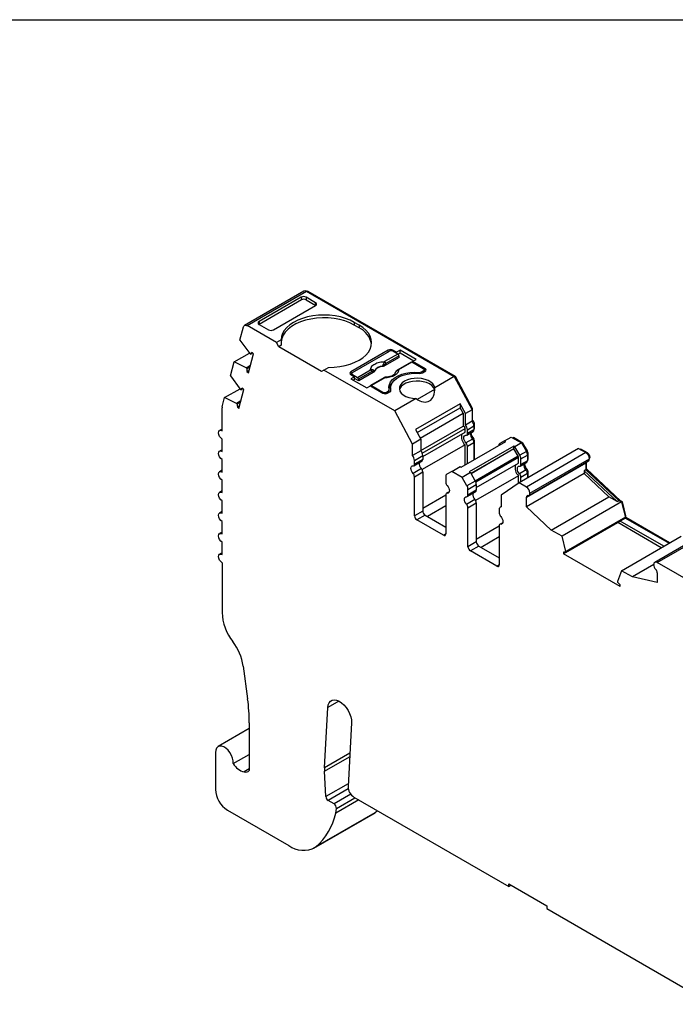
# Model space of a CAD drawing. Header units: millimetres. Extents: x 6 to 273, y 6 to 210.
# Tile 4 of 5: x 204 to 243, y 151 to 210. Entities that reach past the tile are written whole.
import ezdxf

# ---------------------------------------------------------------- set-up
doc = ezdxf.new("R2010")
doc.units = ezdxf.units.MM
doc.linetypes.add('SLD-Solid', pattern=[0])
doc.layers.add('TEXT', color=140, linetype='SLD-Solid', lineweight=25)

msp = doc.modelspace()

# ---------------------------------------------------------------- linework, layer by layer
for p, q in [((220.956, 193.431), (217.42, 191.39)), ((217.57, 191.375), (221.106, 193.416)), ((220.794, 193.065), (218.285, 191.616)), ((220.794, 193.065), (220.807, 192.908)), ((221.65, 192.735), (221.078, 193.065)), ((221.078, 193.065), (221.09, 192.909)), ((221.106, 193.416), (229.887, 188.347)), ((221.177, 193.375), (221.212, 193.396)), ((229.962, 188.344), (221.212, 193.396)), ((220.807, 192.908), (218.285, 191.452)), ((219.14, 191.123), (221.649, 192.571)), ((221.09, 192.909), (221.661, 192.579)), ((221.662, 192.579), (221.65, 192.735)), ((217.152, 190.516), (217.366, 191.312)), ((219.316, 190.367), (217.57, 191.375)), ((218.285, 191.616), (218.274, 191.459)), ((218.285, 191.452), (218.856, 191.122)), ((224.23, 191.408), (223.948, 191.571)), ((223.948, 191.571), (223.948, 191.408)), ((224.23, 191.245), (223.948, 191.408)), ((224.23, 191.408), (224.23, 191.245)), ((217.152, 190.516), (217.738, 189.721)), ((219.595, 190.528), (219.316, 190.367)), ((219.458, 190.122), (219.316, 190.367)), ((219.609, 190.21), (219.458, 190.122)), ((222.003, 188.653), (219.458, 190.122)), ((216.804, 189.218), (217.72, 189.746)), ((217.651, 188.573), (217.953, 189.7)), ((217.738, 189.721), (217.78, 189.684)), ((217.78, 189.684), (217.895, 189.751)), ((217.953, 189.7), (217.869, 189.774)), ((225.963, 189.918), (223.736, 188.632)), ((223.842, 188.592), (226.034, 189.857)), ((226.534, 189.69), (225.747, 189.236)), ((226.605, 189.575), (225.818, 189.121)), ((225.963, 189.816), (225.963, 189.918)), ((226.465, 189.792), (226.246, 189.918)), ((226.246, 189.918), (226.246, 189.857)), ((226.534, 189.69), (226.246, 189.857)), ((226.677, 189.914), (226.465, 189.792)), ((226.465, 189.73), (226.465, 189.792)), ((226.551, 189.678), (226.677, 189.751)), ((226.612, 189.482), (226.605, 189.575)), ((227.625, 189.367), (226.677, 189.914)), ((226.677, 189.751), (226.677, 189.914)), ((226.677, 189.751), (227.483, 189.286)), ((216.585, 188.399), (216.804, 189.218)), ((217.51, 188.867), (216.804, 189.218)), ((217.51, 188.867), (217.77, 189.018)), ((217.551, 188.831), (217.751, 188.946)), ((225.64, 188.966), (225.64, 188.951)), ((225.743, 189.048), (225.746, 188.983)), ((226.612, 189.482), (225.746, 188.983)), ((227.321, 189.212), (226.534, 188.758)), ((227.371, 189.207), (226.584, 188.753)), ((228.049, 188.816), (227.371, 189.207)), ((227.412, 189.245), (227.625, 189.367)), ((228.155, 188.816), (227.412, 189.245)), ((227.412, 189.183), (227.412, 189.245)), ((216.585, 188.399), (217.171, 187.604)), ((217.551, 188.831), (217.51, 188.867)), ((217.69, 188.719), (217.567, 188.648)), ((217.567, 188.648), (217.651, 188.573)), ((222.145, 188.734), (222.003, 188.653)), ((222.145, 188.734), (222.423, 188.895)), ((226.352, 186.306), (222.145, 188.734)), ((223.736, 188.632), (223.736, 188.469)), ((223.736, 188.469), (223.798, 188.505)), ((223.736, 188.469), (223.955, 188.343)), ((223.798, 188.53), (223.798, 188.433)), ((223.842, 188.469), (224.13, 188.302)), ((223.842, 188.408), (223.842, 188.469)), ((224.13, 188.302), (224.918, 188.757)), ((224.988, 188.642), (224.201, 188.187)), ((225.073, 188.594), (224.208, 188.095)), ((225.073, 188.594), (225.067, 188.657)), ((225.128, 188.655), (225.127, 188.67)), ((226.425, 188.661), (226.425, 188.661)), ((227.773, 188.6), (227.773, 188.544)), ((227.943, 188.632), (228.049, 188.694)), ((227.943, 188.545), (227.943, 188.632)), ((228.013, 188.571), (228.155, 188.653)), ((228.049, 188.694), (228.049, 188.592)), ((228.093, 188.617), (228.093, 188.755)), ((228.093, 188.689), (228.155, 188.653)), ((228.155, 188.653), (228.155, 188.816)), ((229.887, 188.347), (228.726, 187.676)), ((229.887, 188.347), (230.949, 186.378)), ((223.955, 188.343), (223.743, 188.22)), ((223.743, 188.22), (224.69, 187.673)), ((223.955, 188.179), (223.884, 188.138)), ((223.955, 188.179), (223.955, 188.343)), ((224.208, 188.095), (223.955, 188.24)), ((224.201, 188.187), (224.208, 188.095)), ((224.69, 187.673), (224.902, 187.796)), ((224.902, 187.796), (225.645, 187.367)), ((225.704, 188.279), (224.917, 187.824)), ((225.754, 188.274), (224.967, 187.819)), ((224.967, 187.819), (225.645, 187.428)), ((229.906, 188.312), (229.962, 188.344)), ((230.984, 186.448), (229.962, 188.344)), ((216.237, 187.1), (217.153, 187.629)), ((217.084, 186.456), (217.385, 187.583)), ((217.171, 187.604), (217.212, 187.567)), ((217.212, 187.567), (217.328, 187.634)), ((217.385, 187.583), (217.301, 187.657)), ((225.645, 187.428), (225.645, 187.367)), ((225.857, 187.428), (225.963, 187.489)), ((225.857, 187.341), (225.857, 187.428)), ((225.928, 187.367), (226.069, 187.449)), ((225.963, 187.489), (225.963, 187.387)), ((226.021, 187.421), (226.021, 187.571)), ((226.107, 187.683), (226.107, 187.52)), ((226.107, 187.52), (226.108, 187.481)), ((226.125, 187.512), (226.125, 187.548)), ((228.714, 187.578), (227.692, 186.989)), ((216.092, 186.558), (216.237, 187.1)), ((216.942, 186.75), (216.237, 187.1)), ((217.203, 186.9), (216.942, 186.75)), ((216.984, 186.714), (216.942, 186.75)), ((217.184, 186.829), (216.984, 186.714)), ((217.123, 186.602), (216.999, 186.531)), ((227.619, 187.037), (226.352, 186.306)), ((230.246, 186.736), (227.594, 185.205)), ((230.56, 186.153), (230.246, 186.736)), ((230.246, 186.736), (230.246, 186.492)), ((216.085, 185.129), (216.085, 186.499)), ((216.999, 186.531), (217.084, 186.456)), ((227.413, 184.337), (226.352, 186.306)), ((227.694, 185.019), (230.246, 186.492)), ((227.867, 184.699), (230.419, 186.172)), ((230.419, 186.172), (230.246, 186.492)), ((230.419, 186.172), (230.419, 185.403)), ((230.949, 186.378), (230.56, 186.153)), ((230.56, 185.468), (230.56, 186.153)), ((230.928, 186.416), (230.984, 186.448)), ((230.949, 186.378), (230.949, 185.692)), ((230.984, 185.739), (230.984, 186.448)), ((230.949, 185.692), (230.56, 185.468)), ((230.949, 185.719), (230.984, 185.739)), ((231.05, 185.49), (231.094, 185.516)), ((231.094, 185.289), (231.094, 185.516)), ((216.085, 185.23), (215.935, 185.144)), ((227.594, 185.205), (227.908, 184.622)), ((227.908, 183.953), (230.419, 185.403)), ((227.988, 183.804), (230.529, 185.271)), ((228.019, 183.594), (230.529, 185.044)), ((230.529, 185.044), (230.529, 185.271)), ((230.629, 184.87), (231.018, 185.095)), ((230.67, 185.19), (231.059, 185.414)), ((230.67, 184.962), (230.67, 185.19)), ((231.059, 185.186), (230.67, 184.962)), ((231.059, 185.414), (231.059, 185.186)), ((231.059, 185.268), (231.094, 185.289)), ((231.059, 185.234), (231.074, 185.243)), ((216.085, 183.904), (216.085, 184.639)), ((227.908, 184.622), (227.413, 184.337)), ((227.413, 183.651), (227.413, 184.337)), ((227.908, 184.622), (227.908, 183.937)), ((230.529, 184.295), (227.977, 182.822)), ((230.305, 182.962), (232.956, 184.493)), ((230.529, 183.092), (230.529, 184.295)), ((230.974, 184.637), (230.585, 184.412)), ((230.67, 184.214), (231.059, 184.438)), ((231.052, 184.64), (230.998, 184.608)), ((231.047, 184.513), (231.094, 184.54)), ((231.059, 184.438), (231.059, 183.398)), ((231.094, 183.418), (231.094, 184.54)), ((232.885, 184.534), (232.594, 184.365)), ((232.885, 184.534), (233.274, 184.758)), ((232.956, 184.493), (232.885, 184.534)), ((233.274, 184.758), (233.888, 184.404)), ((233.374, 184.701), (233.41, 184.721)), ((233.964, 184.401), (233.41, 184.721)), ((233.888, 184.404), (233.499, 184.18)), ((233.888, 184.404), (234.179, 183.9)), ((233.908, 184.368), (233.964, 184.401)), ((234.235, 183.932), (233.964, 184.401)), ((216.085, 184.005), (215.935, 183.919)), ((227.908, 183.937), (227.413, 183.651)), ((230.67, 183.173), (230.67, 184.214)), ((233.428, 184.221), (230.776, 182.69)), ((233.428, 184.057), (230.882, 182.588)), ((233.44, 184.05), (230.888, 182.577)), ((233.428, 184.057), (233.428, 184.221)), ((233.499, 184.18), (233.428, 184.221)), ((233.44, 184.05), (233.428, 184.057)), ((233.69, 183.617), (233.44, 184.05)), ((233.79, 183.675), (233.499, 184.18)), ((237.275, 184.082), (233.739, 182.041)), ((234.179, 183.9), (233.79, 183.675)), ((233.852, 183.466), (234.241, 183.69)), ((237.713, 183.829), (234.177, 181.788)), ((234.179, 183.9), (234.235, 183.932)), ((234.232, 183.767), (234.276, 183.793)), ((234.241, 183.69), (234.241, 183.35)), ((234.276, 183.452), (234.276, 183.793)), ((237.275, 184.082), (237.713, 183.829)), ((237.377, 184.023), (237.412, 184.044)), ((237.819, 183.809), (237.412, 184.044)), ((237.775, 183.783), (237.819, 183.809)), ((216.085, 182.679), (216.085, 183.414)), ((227.482, 183.054), (227.977, 183.34)), ((227.524, 183.373), (228.019, 183.659)), ((228.019, 183.431), (227.524, 183.145)), ((227.524, 183.145), (227.524, 183.373)), ((228.019, 183.659), (228.019, 183.431)), ((233.69, 183.617), (231.138, 182.144)), ((233.711, 183.548), (231.17, 182.081)), ((231.201, 181.758), (233.711, 183.207)), ((233.711, 183.207), (233.711, 183.548)), ((233.811, 183.033), (234.2, 183.258)), ((233.852, 183.125), (233.852, 183.466)), ((234.241, 183.35), (233.852, 183.125)), ((234.177, 181.179), (237.713, 183.22)), ((234.241, 183.431), (234.276, 183.452)), ((234.241, 183.397), (234.256, 183.406)), ((234.327, 181.293), (237.863, 183.334)), ((234.39, 181.425), (237.925, 183.466)), ((237.713, 183.22), (237.713, 182.818)), ((237.748, 182.86), (237.748, 183.268)), ((237.915, 183.542), (237.96, 183.569)), ((216.085, 182.781), (215.935, 182.694)), ((227.934, 182.882), (227.439, 182.596)), ((227.524, 182.397), (228.019, 182.683)), ((228.019, 182.683), (228.019, 180.362)), ((229.739, 182.717), (229.447, 182.549)), ((229.739, 182.717), (230.234, 183.003)), ((230.352, 182.363), (229.739, 182.717)), ((230.234, 183.003), (230.305, 182.962)), ((230.847, 182.649), (230.352, 182.363)), ((230.776, 182.69), (230.847, 182.649)), ((230.847, 182.649), (231.138, 182.144)), ((234.156, 182.8), (233.767, 182.575)), ((233.852, 182.377), (234.241, 182.601)), ((237.607, 182.586), (234.177, 180.606)), ((234.234, 182.803), (234.18, 182.771)), ((234.229, 182.676), (234.276, 182.703)), ((234.241, 182.601), (234.241, 182.331)), ((234.276, 182.351), (234.276, 182.703)), ((237.713, 182.818), (237.607, 182.757)), ((237.607, 182.757), (237.607, 182.586)), ((237.607, 182.757), (239.568, 180.93)), ((239.086, 181.209), (237.607, 182.586)), ((237.713, 182.839), (237.748, 182.86)), ((237.713, 182.818), (239.674, 180.992)), ((239.77, 180.977), (237.748, 182.86)), ((216.085, 181.454), (216.085, 182.189)), ((227.524, 180.077), (227.524, 182.397)), ((229.385, 182.412), (229.385, 182.071)), ((230.643, 181.859), (230.352, 182.363)), ((231.138, 182.144), (230.643, 181.859)), ((230.706, 181.649), (231.201, 181.935)), ((233.711, 182.458), (231.159, 180.985)), ((231.201, 181.935), (231.201, 181.594)), ((233.739, 182.041), (232.677, 181.298)), ((233.711, 182.021), (233.711, 182.458)), ((234.177, 181.788), (233.739, 182.041)), ((233.852, 182.106), (233.852, 182.377)), ((216.085, 181.556), (215.935, 181.469)), ((229.588, 181.507), (229.427, 181.414)), ((229.47, 181.423), (229.58, 181.486)), ((230.664, 181.217), (231.159, 181.503)), ((230.706, 181.309), (230.706, 181.649)), ((231.201, 181.594), (230.706, 181.309)), ((216.085, 180.23), (216.085, 180.964)), ((228.019, 180.526), (229.385, 181.315)), ((229.385, 181.322), (229.385, 179.002)), ((231.116, 181.045), (230.621, 180.759)), ((230.706, 180.56), (231.201, 180.846)), ((231.201, 180.846), (231.201, 178.526)), ((232.677, 181.298), (232.677, 180.613)), ((234.177, 180.606), (234.177, 181.179)), ((235.656, 179.229), (239.086, 181.209)), ((239.834, 180.9), (236.298, 178.859)), ((239.568, 180.93), (239.086, 181.209)), ((239.568, 180.93), (239.674, 180.992)), ((239.674, 180.992), (239.834, 180.9)), ((239.734, 180.957), (239.77, 180.977)), ((239.89, 180.908), (239.77, 180.977)), ((239.834, 180.9), (240.064, 179.996)), ((239.839, 180.879), (239.89, 180.908)), ((240.099, 180.085), (239.89, 180.908)), ((216.085, 180.331), (215.935, 180.244)), ((228.019, 180.362), (227.524, 180.077)), ((229.385, 180.662), (228.301, 180.036)), ((230.706, 178.24), (230.706, 180.56)), ((232.567, 180.461), (232.567, 180.234)), ((232.677, 180.626), (232.629, 180.599)), ((235.656, 179.229), (234.177, 180.606)), ((216.085, 179.005), (216.085, 179.74)), ((228.16, 180.117), (227.665, 179.832)), ((229.244, 178.92), (227.665, 179.832)), ((228.16, 180.117), (229.385, 179.41)), ((232.77, 179.67), (232.609, 179.577)), ((232.652, 179.586), (232.762, 179.649)), ((239.604, 179.682), (236.387, 177.825)), ((240.064, 179.996), (236.528, 177.955)), ((236.528, 177.906), (239.745, 179.764)), ((242.199, 178.184), (239.604, 179.682)), ((239.604, 179.682), (239.604, 179.682)), ((240.064, 179.947), (239.745, 179.764)), ((242.34, 178.266), (239.745, 179.764)), ((240.049, 180.056), (240.099, 180.085)), ((240.064, 179.996), (240.064, 179.947)), ((240.064, 179.947), (240.099, 179.968)), ((240.064, 179.947), (242.659, 178.449)), ((240.099, 179.968), (240.099, 180.085)), ((242.694, 178.47), (240.099, 179.968)), ((216.085, 179.106), (215.935, 179.02)), ((229.385, 179.002), (229.244, 178.92)), ((231.201, 178.689), (232.567, 179.478)), ((232.567, 179.485), (232.567, 177.165)), ((236.298, 178.859), (235.656, 179.229)), ((245.341, 179.354), (241.806, 177.313)), ((241.956, 177.298), (245.491, 179.339)), ((216.085, 177.78), (216.085, 178.515)), ((231.201, 178.526), (230.706, 178.24)), ((232.567, 178.825), (231.483, 178.199)), ((236.528, 177.955), (236.298, 178.859)), ((239.833, 176.818), (243.369, 178.859)), ((216.085, 177.881), (215.935, 177.795)), ((231.342, 178.281), (230.847, 177.995)), ((232.426, 177.083), (230.847, 177.995)), ((231.342, 178.281), (232.567, 177.573)), ((236.387, 177.925), (236.387, 177.825)), ((239.745, 175.886), (236.387, 177.825)), ((236.528, 177.906), (236.528, 177.955)), ((216.085, 177.29), (216.085, 174.338)), ((246.533, 174.655), (241.956, 177.298)), ((232.567, 177.165), (232.426, 177.083)), ((239.833, 176.818), (239.603, 176.18)), ((240.476, 176.447), (239.833, 176.818)), ((241.744, 177.179), (240.476, 176.447)), ((241.956, 176.688), (241.956, 176.116)), ((239.603, 176.18), (239.603, 176.131)), ((241.956, 176.116), (240.476, 176.447)), ((239.745, 175.886), (239.745, 175.987)), ((217.343, 171.152), (217.606, 169.198)), ((223.031, 169.076), (222.368, 168.693)), ((222.175, 165.106), (222.368, 168.693)), ((217.705, 167.436), (215.853, 166.367)), ((217.705, 167.782), (217.705, 164.94)), ((223.78, 167.78), (223.576, 164)), ((215.697, 166.023), (215.697, 163.819)), ((216.756, 165.357), (217.705, 165.905)), ((223.683, 165.977), (222.175, 165.106)), ((222.175, 164.905), (223.671, 165.769)), ((217.705, 165.039), (217.399, 164.862)), ((222.255, 163.395), (222.175, 164.905)), ((223.585, 164.163), (222.255, 163.395)), ((223.59, 163.85), (222.396, 163.161)), ((223.739, 163.537), (222.742, 162.961)), ((224.212, 163.2), (222.853, 162.416)), ((222.882, 162.698), (223.982, 163.333)), ((223.929, 163.364), (233.137, 158.048)), ((222.742, 162.961), (222.396, 163.161)), ((222.853, 162.416), (222.882, 162.698)), ((216.405, 162.594), (220.048, 160.491)), ((221.548, 160.342), (225.083, 162.383)), ((225.164, 162.435), (221.628, 160.394)), ((221.657, 160.415), (225.193, 162.456)), ((225.083, 162.383), (225.164, 162.435)), ((225.193, 162.456), (225.317, 162.562)), ((233.137, 158.211), (235.399, 156.905)), ((233.137, 158.048), (233.137, 158.211)), ((233.137, 158.048), (233.278, 158.13)), ((235.399, 156.905), (235.399, 156.742)), ((235.399, 156.742), (245.245, 151.058))]:
    msp.add_line(p, q)
at = {"flags": 128}
for points in [[(223.948, 191.571), (223.697, 191.699), (223.419, 191.806), (223.12, 191.891), (222.804, 191.953), (222.476, 191.99), (222.143, 192.003), (221.81, 191.99), (221.483, 191.952), (221.167, 191.89), (220.867, 191.805), (220.59, 191.697), (220.339, 191.57), (220.12, 191.425), (219.934, 191.265), (219.787, 191.092), (219.68, 190.909), (219.616, 190.72), (219.595, 190.528)], [(217.366, 191.312), (217.377, 191.343), (217.394, 191.368), (217.416, 191.387), (217.441, 191.399), (217.47, 191.404), (217.502, 191.401), (217.536, 191.392), (217.57, 191.375)], [(223.948, 191.408), (223.685, 191.54), (223.393, 191.651), (223.078, 191.737), (222.746, 191.798), (222.402, 191.832), (222.053, 191.838), (221.707, 191.817), (221.368, 191.769), (221.044, 191.695), (220.74, 191.596), (220.463, 191.474), (220.217, 191.331), (220.008, 191.17), (219.838, 190.995), (219.711, 190.807), (219.63, 190.611), (219.596, 190.422)], [(222.423, 188.895), (222.756, 188.907), (223.084, 188.945), (223.4, 189.006), (223.699, 189.091), (223.977, 189.198), (224.228, 189.325), (224.449, 189.47), (224.634, 189.63), (224.782, 189.803), (224.89, 189.985), (224.955, 190.174), (224.977, 190.366), (224.956, 190.559), (224.891, 190.748), (224.784, 190.93), (224.636, 191.103), (224.451, 191.263), (224.23, 191.408)], [(226.019, 187.587), (226.004, 187.738), (226.033, 187.888), (226.105, 188.032), (226.218, 188.168), (226.369, 188.291), (226.554, 188.398), (226.767, 188.485), (227.002, 188.55), (227.253, 188.592), (227.513, 188.608), (227.773, 188.6)], [(226.125, 187.548), (226.107, 187.696), (226.133, 187.843), (226.202, 187.986), (226.312, 188.12), (226.459, 188.241), (226.641, 188.346), (226.851, 188.431), (227.082, 188.495), (227.33, 188.534), (227.585, 188.549), (227.841, 188.539)], [(226.425, 188.661), (226.425, 188.661), (226.426, 188.661), (226.428, 188.661), (226.431, 188.66)], [(224.898, 187.793), (224.899, 187.799), (224.904, 187.81), (224.91, 187.819), (224.919, 187.826), (224.93, 187.829), (224.941, 187.829), (224.954, 187.826), (224.967, 187.819)], [(228.726, 187.676), (228.691, 187.801), (228.612, 187.919), (228.492, 188.025), (228.337, 188.114), (228.153, 188.183), (227.948, 188.228), (227.731, 188.248), (227.512, 188.241), (227.301, 188.208), (227.105, 188.151), (226.935, 188.071), (226.797, 187.973), (226.698, 187.86), (226.641, 187.738), (226.629, 187.612), (226.663, 187.486), (226.741, 187.368), (226.86, 187.262), (227.015, 187.172), (227.198, 187.103), (227.403, 187.057), (227.619, 187.037)], [(228.714, 187.578), (228.655, 187.7), (228.555, 187.812), (228.416, 187.91), (228.246, 187.989), (228.05, 188.046), (227.839, 188.078), (227.62, 188.084), (227.404, 188.064), (227.2, 188.019), (227.017, 187.95), (226.862, 187.861), (226.743, 187.755), (226.664, 187.637), (226.637, 187.561)], [(216.085, 184.639), (216.004, 184.704), (215.935, 184.797), (215.889, 184.903), (215.873, 185.006), (215.889, 185.091), (215.935, 185.144), (216.004, 185.157), (216.085, 185.129)], [(230.585, 184.412), (230.533, 184.48), (230.493, 184.556), (230.467, 184.635), (230.458, 184.71), (230.467, 184.775), (230.493, 184.824), (230.533, 184.854), (230.585, 184.861)], [(216.085, 183.414), (216.004, 183.48), (215.935, 183.572), (215.889, 183.678), (215.873, 183.781), (215.889, 183.866), (215.935, 183.919), (216.004, 183.932), (216.085, 183.904)], [(237.715, 183.249), (237.714, 183.242), (237.713, 183.22)], [(216.085, 182.189), (216.004, 182.255), (215.935, 182.348), (215.889, 182.454), (215.873, 182.557), (215.889, 182.641), (215.935, 182.694), (216.004, 182.707), (216.085, 182.679)], [(227.439, 182.596), (227.387, 182.663), (227.346, 182.74), (227.32, 182.819), (227.311, 182.894), (227.32, 182.959), (227.346, 183.008), (227.387, 183.037), (227.439, 183.045)], [(233.767, 182.575), (233.715, 182.643), (233.675, 182.719), (233.649, 182.798), (233.64, 182.873), (233.649, 182.938), (233.675, 182.988), (233.715, 183.017), (233.767, 183.024)], [(216.085, 180.964), (216.004, 181.03), (215.935, 181.123), (215.889, 181.229), (215.873, 181.332), (215.889, 181.416), (215.935, 181.469), (216.004, 181.483), (216.085, 181.454)], [(229.47, 181.872), (229.522, 181.805), (229.563, 181.728), (229.589, 181.649), (229.597, 181.574), (229.589, 181.509), (229.563, 181.46), (229.522, 181.43), (229.47, 181.423)], [(230.621, 180.759), (230.569, 180.826), (230.528, 180.903), (230.502, 180.982), (230.493, 181.057), (230.502, 181.122), (230.528, 181.171), (230.569, 181.201), (230.621, 181.208)], [(216.085, 179.74), (216.004, 179.805), (215.935, 179.898), (215.889, 180.004), (215.873, 180.107), (215.889, 180.191), (215.935, 180.244), (216.004, 180.258), (216.085, 180.23)], [(232.652, 180.035), (232.704, 179.968), (232.745, 179.891), (232.771, 179.812), (232.779, 179.737), (232.771, 179.672), (232.745, 179.623), (232.704, 179.593), (232.652, 179.586)], [(216.085, 178.515), (216.004, 178.58), (215.935, 178.673), (215.889, 178.779), (215.873, 178.882), (215.889, 178.967), (215.935, 179.02), (216.004, 179.033), (216.085, 179.005)], [(216.085, 177.29), (216.004, 177.356), (215.935, 177.448), (215.889, 177.554), (215.873, 177.657), (215.889, 177.742), (215.935, 177.795), (216.004, 177.808), (216.085, 177.78)], [(222.368, 168.693), (222.392, 168.848), (222.446, 168.975), (222.528, 169.071), (222.633, 169.13), (222.758, 169.149), (222.896, 169.129), (223.042, 169.07), (223.19, 168.975), (223.332, 168.847), (223.464, 168.693), (223.578, 168.518), (223.67, 168.332), (223.736, 168.141), (223.773, 167.954), (223.78, 167.78)], [(216.756, 165.357), (216.751, 165.512), (216.715, 165.679), (216.648, 165.848), (216.555, 166.009), (216.443, 166.153), (216.317, 166.269), (216.186, 166.352), (216.057, 166.395), (215.939, 166.397), (215.838, 166.357), (215.762, 166.278), (215.714, 166.164), (215.697, 166.023)]]:
    msp.add_lwpolyline(points, dxfattribs=at)
for centre, radius, start, end in [((221.018, 193.292), 0.152, 54.67242, 114.01712), ((221.153, 193.313), 0.102, 54.34679, 109.60725), ((223.682, 190.053), 1.312, 10.21883, 65.29675), ((217.946, 189.609), 0.183, 115.12619, 155.59989), ((226.104, 189.645), 0.307, 62.60963, 117.39041), ((226.14, 189.652), 0.231, 62.60968, 117.39033), ((226.45, 189.56), 0.155, 5.689, 57.19914), ((225.628, 188.393), 0.573, 88.8448, 151.14982), ((225.629, 188.38), 0.571, 88.81363, 151.18095), ((225.421, 188.665), 0.5, 49.88215, 58.74261), ((225.663, 189.105), 0.155, 5.689, 57.19914), ((227.342, 189.169), 0.0484, 53.10249, 115.58712), ((218.092, 188.785), 0.543, 175.18863, 194.67863), ((223.766, 188.551), 0.0873, 110.78348, 249.21641), ((223.865, 188.53), 0.0655, 110.78342, 249.21659), ((224.833, 188.626), 0.155, 5.689, 57.19914), ((224.958, 188.704), 0.118, 336.66803, 18.17485), ((226.555, 188.713), 0.0497, 54.01601, 114.69586), ((227.804, 188.898), 0.3, 264.14932, 297.63517), ((227.874, 188.838), 0.301, 263.66933, 297.59762), ((228.026, 188.755), 0.0655, 290.78342, 69.21658), ((228.124, 188.734), 0.0873, 290.78342, 69.21658), ((224.046, 188.172), 0.155, 5.68901, 57.19913), ((225.725, 188.234), 0.0498, 54.01819, 114.67136), ((226.662, 187.512), 0.662, 133.55481, 169.50601), ((217.379, 187.491), 0.183, 115.12616, 155.59988), ((225.751, 187.633), 0.231, 242.6097, 297.39032), ((225.786, 187.64), 0.307, 242.60968, 297.39033), ((225.928, 187.575), 0.0925, 292.32046, 7.67415), ((226.035, 187.534), 0.0919, 292.11452, 9.09415), ((217.525, 186.668), 0.543, 175.18824, 194.67833), ((216.314, 186.501), 0.23, 165.57344, 180.51046), ((230.209, 185.168), 0.462, 2.68161, 40.48104), ((230.598, 185.392), 0.462, 2.68162, 40.48104), ((230.782, 185.5), 0.313, 2.93168, 49.65601), ((230.953, 184.763), 0.631, 163.89123, 227.81639), ((230.401, 185.276), 0.128, 357.891, 82.03105), ((230.586, 184.947), 0.0853, 269.39188, 10.36547), ((231.244, 184.925), 0.395, 168.79207, 226.95594), ((231.511, 185.072), 0.631, 184.99497, 223.2821), ((230.96, 185.176), 0.0995, 305.30534, 6.00678), ((231.045, 185.283), 0.0497, 305.30555, 6.00662), ((230.359, 184.198), 0.311, 2.82619, 43.43123), ((230.748, 184.423), 0.311, 2.82619, 43.43123), ((230.939, 184.532), 0.156, 2.82623, 43.43123), ((232.677, 184.248), 0.144, 125.02932, 179.621), ((227.557, 183.637), 0.462, 2.68162, 40.48104), ((233.42, 183.451), 0.433, 1.9565, 31.14371), ((233.809, 183.676), 0.433, 1.9565, 31.14371), ((233.988, 183.783), 0.289, 1.9565, 31.14371), ((237.463, 183.44), 0.462, 3.31188, 57.34176), ((237.652, 183.549), 0.309, 3.66322, 57.31739), ((227.062, 183.351), 0.462, 2.68163, 40.48101), ((227.44, 183.13), 0.0853, 269.39189, 10.36549), ((228.203, 183.17), 0.395, 168.79207, 226.95594), ((227.92, 183.421), 0.0995, 305.30534, 6.00678), ((234.135, 182.926), 0.631, 163.89123, 227.81639), ((233.567, 183.543), 0.144, 1.9565, 31.14373), ((233.768, 183.11), 0.0853, 269.39188, 10.36545), ((234.426, 183.088), 0.395, 168.79207, 226.95594), ((234.693, 183.235), 0.631, 184.99497, 223.2821), ((234.142, 183.339), 0.0995, 305.30554, 6.0066), ((234.227, 183.446), 0.0497, 305.30554, 6.0066), ((237.779, 183.454), 0.147, 304.97559, 4.81182), ((237.857, 183.564), 0.103, 310.38115, 2.70142), ((227.213, 182.382), 0.311, 2.8262, 43.4312), ((227.708, 182.667), 0.311, 2.82619, 43.43123), ((229.535, 182.426), 0.151, 125.69805, 185.62038), ((233.541, 182.361), 0.311, 2.82615, 43.43124), ((233.93, 182.586), 0.311, 2.82615, 43.43124), ((234.121, 182.696), 0.156, 2.82615, 43.43124), ((229.696, 182.086), 0.311, 182.82617, 223.43123), ((230.768, 181.92), 0.433, 1.9565, 31.14371), ((229.469, 181.338), 0.0853, 89.39189, 190.36549), ((230.273, 181.635), 0.433, 1.9565, 31.14371), ((231.385, 181.333), 0.395, 168.79207, 226.95594), ((231.102, 181.584), 0.0995, 305.30554, 6.0066), ((233.928, 181.399), 0.462, 3.31183, 57.34185), ((234.264, 181.406), 0.127, 268.99867, 8.94256), ((230.622, 181.293), 0.0853, 269.39188, 10.36545), ((230.395, 180.545), 0.311, 2.82615, 43.43124), ((230.89, 180.831), 0.311, 2.82615, 43.43124), ((234.261, 181.194), 0.0853, 89.39233, 190.36533), ((228.326, 180.376), 0.307, 182.60552, 237.3945), ((232.696, 180.483), 0.131, 98.3858, 189.50163), ((232.878, 180.249), 0.311, 182.82614, 223.43127), ((227.831, 180.091), 0.307, 182.60544, 237.39455), ((232.651, 179.501), 0.0853, 89.39187, 190.36542), ((229.299, 178.988), 0.0873, 230.79673, 9.21406), ((231.508, 178.539), 0.307, 182.60547, 237.39452), ((231.013, 178.254), 0.307, 182.60555, 237.39447), ((236.424, 177.67), 0.258, 66.27351, 98.43156), ((241.873, 177.197), 0.13, 50.53353, 187.51657), ((232.481, 177.151), 0.0873, 230.79679, 9.21393), ((242.212, 177.209), 0.47, 183.58113, 223.34782), ((241.645, 176.673), 0.311, 2.82609, 43.43136), ((239.165, 175.56), 0.72, 36.36265, 52.48577), ((219.121, 174.472), 3.04, 182.51692, 217.92423), ((214.168, 170.656), 3.213, 8.88873, 37.31958), ((207.086, 167.754), 10.619, 0.15238, 7.81787), ((217.688, 165.901), 1.079, 210.25444, 254.45408), ((224.061, 165.008), 1.889, 177.01421, 183.11531), ((217.233, 163.888), 1.537, 182.60545, 237.39455), ((224.337, 164.006), 0.761, 180.41914, 237.5877), ((222.564, 163.421), 0.31, 184.83521, 237.24431), ((222.581, 162.706), 0.301, 358.50882, 57.79399), ((219.264, 163.203), 3.674, 310.63132, 347.6341), ((223.52, 164.742), 2.833, 305.46176, 306.18423), ((220.913, 161.663), 1.457, 233.58326, 299.40556), ((219.984, 162.701), 2.833, 305.46176, 306.18423)]:
    msp.add_arc(centre, radius, start, end)
for centre, major_axis, ratio, start_param, end_param in [((220.936, 192.983), (0.2, 0.001), 0.577279, 0.781586, 2.352383), ((220.948, 192.827), (0.2, 0.001), 0.577279, 0.781586, 2.352383), ((221.508, 192.653), (0.2, 0.001), 0.577279, 5.493975, 7.064771), ((218.427, 191.534), (0.2, 0.001), 0.577279, 2.352383, 3.923179), ((218.998, 191.204), (0.2, 0.001), 0.577279, 3.923179, 5.493975), ((222.145, 189.061), (-1.803, 3.123), 0.577335, 0.787088, 0.892481), ((227.678, 188.275), (-0.725, 1.386), 0.547586, 2.323245, 4.005382), ((227.678, 188.031), (-0.725, 1.386), 0.547586, 4.045223, 4.113811)]:
    msp.add_ellipse(centre, major_axis=major_axis, ratio=ratio, start_param=start_param, end_param=end_param)
for points, knots in [([(224.918, 188.757), (224.918, 188.772), (224.92, 188.802), (224.932, 188.847), (224.95, 188.89), (224.985, 188.95), (225.05, 189.021), (225.157, 189.097), (225.289, 189.16), (225.436, 189.203), (225.591, 189.231), (225.695, 189.234), (225.747, 189.236)], [0, 0, 0, 0, 0.06027, 0.120056, 0.179893, 0.240314, 0.370015, 0.500128, 0.629829, 0.759943, 0.879871, 1, 1, 1, 1]), ([(225.64, 188.966), (225.644, 188.978), (225.653, 189.001), (225.664, 189.036), (225.673, 189.066), (225.678, 189.085), (225.681, 189.093)], [0, 0, 0, 0, 0.306881, 0.575882, 0.806979, 1, 1, 1, 1]), ([(225.743, 189.048), (225.732, 189.036), (225.701, 189.006), (225.663, 188.981), (225.64, 188.966)], [0, 0, 0, 0, 0.389276, 1, 1, 1, 1]), ([(225.746, 188.983), (225.742, 188.98), (225.737, 188.978), (225.732, 188.975), (225.727, 188.973), (225.722, 188.971), (225.717, 188.969), (225.711, 188.967), (225.706, 188.965), (225.7, 188.963), (225.697, 188.962), (225.694, 188.961), (225.691, 188.961), (225.686, 188.959), (225.68, 188.957), (225.674, 188.956), (225.67, 188.956), (225.667, 188.955), (225.664, 188.954), (225.656, 188.953), (225.648, 188.952), (225.64, 188.951)], [0, 0, 0, 0, 0.0000193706, 0.0000193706, 0.0000193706, 0.0000387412, 0.0000387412, 0.0000387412, 0.0000581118, 0.0000581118, 0.0000581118, 0.00006778, 0.00006778, 0.00006778, 0.0000871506, 0.0000871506, 0.0000871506, 0.0000968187, 0.0000968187, 0.0000968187, 0.0001214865, 0.0001214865, 0.0001214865, 0.0001214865]), ([(225.818, 189.121), (225.803, 189.111), (225.776, 189.094), (225.754, 189.063), (225.743, 189.048)], [0, 0, 0, 0, 0.521485, 1, 1, 1, 1]), ([(225.067, 188.657), (225.059, 188.659), (225.043, 188.662), (225.016, 188.656), (224.998, 188.647), (224.988, 188.642)], [0, 0, 0, 0, 0.317222, 0.645084, 1, 1, 1, 1]), ([(225.127, 188.67), (225.123, 188.668), (225.116, 188.665), (225.099, 188.662), (225.083, 188.659), (225.071, 188.658), (225.067, 188.657)], [0, 0, 0, 0, 0.332097, 0.61117, 0.833934, 1, 1, 1, 1]), ([(225.128, 188.655), (225.127, 188.652), (225.125, 188.648), (225.124, 188.644), (225.122, 188.641), (225.12, 188.637), (225.118, 188.634), (225.115, 188.63), (225.113, 188.627), (225.11, 188.624), (225.108, 188.622), (225.107, 188.62), (225.105, 188.619), (225.102, 188.615), (225.098, 188.612), (225.095, 188.609), (225.093, 188.608), (225.091, 188.606), (225.089, 188.605), (225.084, 188.601), (225.078, 188.597), (225.073, 188.594)], [0, 0, 0, 0, 0.0000193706, 0.0000193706, 0.0000193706, 0.0000387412, 0.0000387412, 0.0000387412, 0.0000581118, 0.0000581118, 0.0000581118, 0.00006778, 0.00006778, 0.00006778, 0.0000871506, 0.0000871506, 0.0000871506, 0.0000968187, 0.0000968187, 0.0000968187, 0.0001214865, 0.0001214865, 0.0001214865, 0.0001214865]), ([(226.584, 188.753), (226.583, 188.738), (226.582, 188.708), (226.57, 188.663), (226.552, 188.619), (226.516, 188.56), (226.452, 188.488), (226.344, 188.413), (226.212, 188.35), (226.065, 188.306), (225.911, 188.279), (225.806, 188.276), (225.754, 188.274)], [0, 0, 0, 0, 0.06027, 0.120056, 0.179893, 0.240314, 0.370015, 0.500128, 0.629829, 0.759943, 0.879871, 1, 1, 1, 1]), ([(226.369, 188.526), (226.36, 188.514), (226.337, 188.488), (226.242, 188.413), (226.087, 188.352), (225.93, 188.319), (225.845, 188.316), (225.81, 188.314)], [0, 0, 0, 0, 0.174543, 0.406503, 0.703526, 0.879506, 1, 1, 1, 1]), ([(226.425, 188.661), (226.415, 188.645), (226.396, 188.616), (226.385, 188.583), (226.381, 188.568)], [0, 0, 0, 0, 0.544631, 1, 1, 1, 1]), ([(226.534, 188.758), (226.512, 188.744), (226.474, 188.719), (226.44, 188.679), (226.425, 188.661)], [0, 0, 0, 0, 0.553024, 1, 1, 1, 1]), ([(225.807, 188.312), (225.79, 188.31), (225.757, 188.306), (225.722, 188.288), (225.704, 188.279)], [0, 0, 0, 0, 0.512278, 1, 1, 1, 1]), ([(225.807, 188.311), (225.802, 188.31), (225.788, 188.308), (225.768, 188.288), (225.754, 188.274)], [0, 0, 0, 0, 0.317883, 1, 1, 1, 1]), ([(217.399, 164.862), (217.464, 164.851), (217.524, 164.854), (217.626, 164.883), (217.669, 164.907), (217.705, 164.94)], [0, 0, 0, 0, 0.25, 0.25, 0.4638712, 0.4638712, 0.4638712, 0.4638712])]:
    msp.add_open_spline(points, degree=3, knots=knots)
for points in [[(225.747, 189.236), (225.721, 189.205), (225.696, 189.156), (225.681, 189.093)], [(225.07, 188.741), (225.027, 188.77), (224.971, 188.772), (224.918, 188.757)], [(225.127, 188.67), (225.12, 188.695), (225.102, 188.72), (225.07, 188.741)], [(226.375, 188.542), (226.381, 188.584), (226.4, 188.625), (226.431, 188.66)], [(226.431, 188.66), (226.475, 188.707), (226.531, 188.738), (226.584, 188.753)]]:
    msp.add_open_spline(points, degree=3)
at = {"layer": 'TEXT'}
msp.add_line((6.35, 209.55), (273.05, 209.55), dxfattribs=at)

doc.saveas('drawing.dxf')
